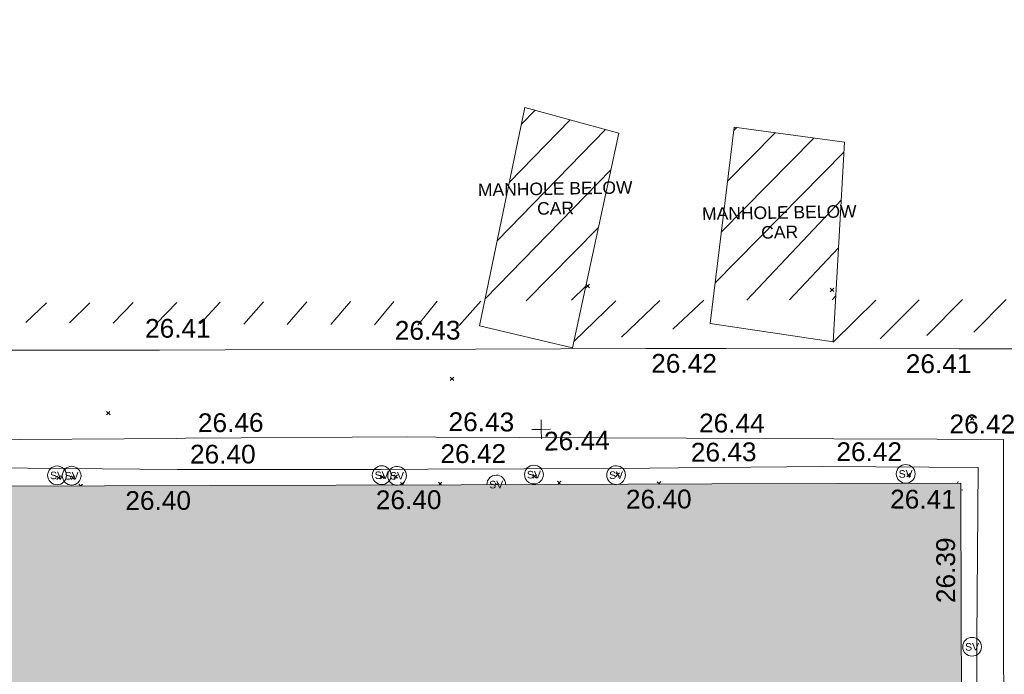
# Model space of a CAD drawing. Header units: millimetres. Extents: x -290717 to 520720, y -103372 to 287762.
# Tile 231 of 256: x 37369 to 57022, y 10522 to 23596. Entities that reach past the tile are written whole.
import ezdxf

# ---------------------------------------------------------------- set-up
doc = ezdxf.new("R2010")
doc.units = ezdxf.units.MM
doc.linetypes.add('IMPORT-UG_ELEC_STREET LIGHTING_QLB2 _2_', pattern=[2700, 1500, -300.0000000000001, 0, -250, 150, -300.0000000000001, 0, -200])
for name, color, linetype, lineweight, true_color in [('00_TOPO_EAVE', 7, 'Continuous', 9, 0x666666), ('00_TOPO_SERV_STOP_VALVE', 7, 'Continuous', 9, 0x666666), ('00_UAV_BUILDING_OUTLINE', 5, 'Continuous', 9, 0x0000ff), ('00_UAV_CONCRETE', 9, 'Continuous', 9, 0x808080), ('00_UAV_FOOTPATH', 7, 'Continuous', 9, 0xa50000), ('00_UAV_LEVEL_SPOT', 7, 'Continuous', 9, 0x666666), ('00_UAV_PARKING', 4, 'Continuous', 9, 0x00ffff), ('12333-PUM-2D-U-0001-C01 - Rev2_REVIT IMPORT_dwg', 7, 'Continuous', 9, 0x767676), ('A_RHA_Line', 7, 'Continuous', 9, 0x00a600), ('PUM-UNABLE TO SURVEY', 190, 'Continuous', 9, 0x7f00ff)]:
    doc.layers.add(name, color=color, linetype=linetype, lineweight=lineweight, true_color=true_color)
for name, color, linetype, lineweight in [('00_UAV_SURFACE', 7, 'Continuous', 9), ('A_RHA_Detail', 7, 'Continuous', 9), ('GEN-TEXT', 7, 'Continuous', 9)]:
    doc.layers.add(name, color=color, linetype=linetype, lineweight=lineweight)
doc.styles.add('Arial_1', font='arial.ttf', dxfattribs={"height": 250})
doc.styles.add('Swis721 Lt BT', font='swissl.ttf', dxfattribs={"height": 399.9999999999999})
doc.styles.add('Swis721 Lt BT_2', font='swissl.ttf', dxfattribs={"height": 375})

# ---------------------------------------------------------------- blocks, each defined once
blk = doc.blocks.new('12333-PUM-2D-U-0001-C01 - Rev2_REVIT IMPORT_dwg_MSL_Eaves_SYM_1-V96-Site Location Plan Existing')
at = {"layer": '00_TOPO_EAVE', "color": 254, "true_color": 0xcccccc}
for p, q in [((85.4809092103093, 262.56699791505), (116.0873754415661, 356.5791934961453)), ((356.5791934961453, -116.0873754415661), (256.3530243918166, -83.45789751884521))]:
    blk.add_line(p, q, dxfattribs=at)
blk = doc.blocks.new('12333-PUM-2D-U-0001-C01 - Rev2_REVIT IMPORT_dwg_MSL_Sluice_Valve_SYM-2077246-Site Location Plan Existing')
at = {"layer": '00_TOPO_SERV_STOP_VALVE', "color": 254, "true_color": 0xcccccc}
blk.add_circle((0, 0), 500.0000000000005, dxfattribs=at)
at = {"layer": '00_TOPO_SERV_STOP_VALVE', "insert": (0, 198.9876086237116), "char_height": 399.9999999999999, "width": 785.1100955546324, "attachment_point": 2, "line_spacing_factor": 1.005061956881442, "style": 'Swis721 Lt BT'}
blk.add_mtext('SV', dxfattribs=at)
blk = doc.blocks.new('12333-PUM-2D-U-0001-C01 - Rev2_REVIT IMPORT_dwg_MSL_Sluice_Valve_SYM-V116-Site Location Plan Existing')
at = {"layer": '00_TOPO_SERV_STOP_VALVE', "color": 254, "true_color": 0xcccccc}
for radius, start, end in [(500.0000000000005, 359.9999999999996, 256.14711822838), (499.9999999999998, 259.7179067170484, 359.9999999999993)]:
    blk.add_arc((0, 0), radius, start, end, dxfattribs=at)
at = {"layer": '00_TOPO_SERV_STOP_VALVE', "insert": (0, 198.9876086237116), "char_height": 399.9999999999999, "width": 785.1100955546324, "attachment_point": 2, "line_spacing_factor": 1.005061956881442, "style": 'Swis721 Lt BT'}
blk.add_mtext('SV', dxfattribs=at)
blk = doc.blocks.new('12333-PUM-2D-U-0001-C01 - Rev2_REVIT IMPORT_dwg_MSL_Sluice_Valve_SYM-V117-Site Location Plan Existing')
at = {"layer": '00_TOPO_SERV_STOP_VALVE', "color": 254, "true_color": 0xcccccc}
blk.add_arc((0, 0), 500.0000000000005, 359.9999999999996, 179.6071051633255, dxfattribs=at)
at = {"layer": '00_TOPO_SERV_STOP_VALVE', "insert": (0, 198.9876086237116), "char_height": 399.9999999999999, "width": 785.1100955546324, "attachment_point": 2, "line_spacing_factor": 1.005061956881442, "style": 'Swis721 Lt BT'}
blk.add_mtext('SV', dxfattribs=at)
blk = doc.blocks.new('12333-PUM-2D-U-0001-C01 - Rev2_REVIT IMPORT_dwg_MSL_Sluice_Valve_SYM-V118-Site Location Plan Existing')
at = {"layer": '00_TOPO_SERV_STOP_VALVE', "color": 254, "true_color": 0xcccccc}
for radius, start, end in [(500.0000000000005, 359.9999999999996, 256.4393625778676), (499.9999999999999, 258.962142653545, 359.9999999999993)]:
    blk.add_arc((0, 0), radius, start, end, dxfattribs=at)
at = {"layer": '00_TOPO_SERV_STOP_VALVE', "insert": (0, 198.9876086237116), "char_height": 399.9999999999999, "width": 785.1100955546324, "attachment_point": 2, "line_spacing_factor": 1.005061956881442, "style": 'Swis721 Lt BT'}
blk.add_mtext('SV', dxfattribs=at)
blk = doc.blocks.new('12333-PUM-2D-U-0001-C01 - Rev2_REVIT IMPORT_dwg_UAV-2077255-Site Location Plan Existing')
at = {"layer": '00_UAV_LEVEL_SPOT', "color": 254, "true_color": 0xcccccc, "flags": 128}
for points in [[(0, -500.0000000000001), (0, 0), (-500.0000000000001, 0)], [(500.0000000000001, 0), (0, 0), (0, 500.0000000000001)]]:
    blk.add_lwpolyline(points, dxfattribs=at)
blk = doc.blocks.new('12333-PUM-2D-U-0001-C01 - Rev2_REVIT IMPORT_dwg_MGS62954_T2_Galway_ITM_3d_Rev1-2077680-Site Location Plan Existing')
at = {"layer": '00_UAV_CONCRETE', "color": 254, "true_color": 0xcccccc, "flags": 128}
blk.add_lwpolyline([(533956493.1907822, 725554673.9320065), (533956520.6665001, 725553999.2555), (533959013.6665001, 725553955.2555001), (533959031.6478056, 725555775.3232448), (533959063.6665001, 725559016.2555001), (533959087.8507637, 725560774.8975872), (533959156.6026078, 725565774.4248832), (533959166.6665, 725566506.2555001)], dxfattribs=at)
at = {"layer": '00_UAV_FOOTPATH', "color": 254, "true_color": 0xcccccc, "flags": 128}
blk.add_lwpolyline([(533921365.3060001, 725579713.3955001), (533921345.2730093, 725578560.5109864), (533921294.3060002, 725575627.3955001), (533921255.2523171, 725573561.3471892), (533921222.3060001, 725571818.3955001), (533921172.3060001, 725570290.3955), (533922899.7108896, 725570250.1990128), (533924481.3060001, 725570213.3955001), (533927898.799366, 725570156.1624292), (533928004.3060001, 725570154.3955002), (533930651.3060001, 725570110.3955001), (533932898.2139967, 725570081.0854557), (533934484.3060001, 725570060.3955), (533937897.4590891, 725569999.8815818), (533938545.3060001, 725569988.3955001), (533942708.306, 725569948.3955001), (533942896.9433776, 725569946.2809256), (533947333.0375, 725569896.5535002), (533947896.4547476, 725569883.810058), (533952895.1723555, 725569770.7484359), (533953788.0375001, 725569750.5535), (533957893.9984466, 725569664.3986045), (533959221.0375001, 725569636.5535), (533959166.6665, 725566506.2555001)], dxfattribs=at)
at = {"layer": '00_UAV_PARKING', "color": 254, "true_color": 0xcccccc, "flags": 128}
blk.add_lwpolyline([(533961141.7295001, 725571415.8715), (533958715.8780045, 725571456.1563985), (533958371.7295001, 725571461.8715), (533953716.7662603, 725571548.9706043), (533952118.7295, 725571578.8715001), (533948717.3818697, 725571626.1814755), (533947120.3060002, 725571648.3955), (533943717.9069261, 725571696.0521932), (533942408.3060001, 725571714.3955001), (533938718.7368842, 725571778.9215968), (533937948.306, 725571792.3955001), (533933890.3060001, 725571848.3955001), (533933719.2990279, 725571851.381652), (533929595.3060001, 725571923.3955), (533928720.1873084, 725571937.339557), (533926206.3060002, 725571977.3955001), (533923720.8856086, 725572020.4364704), (533923030.3060001, 725572032.3955), (533923095.546692, 725576341.2133343), (533923119.3060001, 725577910.3955), (533923189.2176698, 725581340.3043863)], dxfattribs=at)
at = {"layer": '00_UAV_SURFACE', "color": 254, "true_color": 0xcccccc, "flags": 128}
for points in [[(533920770.0375001, 725579810.5535), (533920746.03842, 725577555.3458358), (533920736.0375, 725576615.5535), (533920674.0307153, 725572555.9880912), (533920670.0375, 725572294.5535), (533920608.0375, 725569679.5535), (533922730.4569498, 725569652.5163096), (533924376.0375, 725569631.5535002), (533927729.6654317, 725569579.599543), (533928249.0375, 725569571.5535), (533931357.0375, 725569487.5535), (533932728.3602239, 725569474.5051191), (533935771.0375, 725569445.5535), (533937728.081322, 725569434.5623024), (533938976.0375001, 725569427.5535002), (533942726.5601292, 725569324.6367842), (533942766.0375, 725569323.5535), (533946795.0375, 725569255.5535), (533947725.8653781, 725569243.6622958), (533951570.0375, 725569194.5535002), (533952725.4741856, 725569184.5336082), (533955606.0375001, 725569159.5535), (533957724.4249581, 725569108.4037257), (533958704.1980001, 725569084.7465)], [(533958704.1980001, 725569084.7465), (533958621.198, 725565667.7465001), (533958595.8954318, 725564086.530612), (533958556.1980001, 725561605.7465), (533958501.6303162, 725559087.6475219), (533958474.1980001, 725557821.7465001), (533958434.6065, 725554293.2255001), (533958229.8860841, 725554299.1025137), (533956506.4405773, 725554348.5783428)]]:
    blk.add_lwpolyline(points, dxfattribs=at)
at = {"xscale": 0.375, "yscale": 0.375, "zscale": 0.375}
for name, p in [('12333-PUM-2D-U-0001-C01 - Rev2_REVIT IMPORT_dwg_UAV-2077255-Site Location Plan Existing', (533950000.0000001, 725570000)), ('12333-PUM-2D-U-0001-C01 - Rev2_REVIT IMPORT_dwg_MSL_Sluice_Valve_SYM-2077246-Site Location Plan Existing', (533940321.198, 725569250.7465)), ('12333-PUM-2D-U-0001-C01 - Rev2_REVIT IMPORT_dwg_MSL_Sluice_Valve_SYM-2077246-Site Location Plan Existing', (533940613.1980001, 725569238.7465)), ('12333-PUM-2D-U-0001-C01 - Rev2_REVIT IMPORT_dwg_MSL_Sluice_Valve_SYM-2077246-Site Location Plan Existing', (533946800.1980001, 725569140.7465001)), ('12333-PUM-2D-U-0001-C01 - Rev2_REVIT IMPORT_dwg_MSL_Sluice_Valve_SYM-V116-Site Location Plan Existing', (533947107.1980001, 725569123.7465)), ('12333-PUM-2D-U-0001-C01 - Rev2_REVIT IMPORT_dwg_MSL_Sluice_Valve_SYM-2077246-Site Location Plan Existing', (533949839.198, 725569099.7465001)), ('12333-PUM-2D-U-0001-C01 - Rev2_REVIT IMPORT_dwg_MSL_Sluice_Valve_SYM-V117-Site Location Plan Existing', (533949083.1980001, 725568914.7465001)), ('12333-PUM-2D-U-0001-C01 - Rev2_REVIT IMPORT_dwg_MSL_Sluice_Valve_SYM-V118-Site Location Plan Existing', (533951478.198, 725569060.7465001)), ('12333-PUM-2D-U-0001-C01 - Rev2_REVIT IMPORT_dwg_MSL_Sluice_Valve_SYM-2077246-Site Location Plan Existing', (533957258.1980001, 725568984.7465001)), ('12333-PUM-2D-U-0001-C01 - Rev2_REVIT IMPORT_dwg_MSL_Eaves_SYM_1-V96-Site Location Plan Existing', (533958259.1152684, 725568681.1617835)), ('12333-PUM-2D-U-0001-C01 - Rev2_REVIT IMPORT_dwg_MSL_Sluice_Valve_SYM-2077246-Site Location Plan Existing', (533958523.1980001, 725565508.7465))]:
    blk.add_blockref(name, p, dxfattribs=at)
at = {"layer": '00_UAV_BUILDING_OUTLINE', "color": 251, "true_color": 0x666666, "char_height": 375, "width": 1495.902363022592, "attachment_point": 1, "line_spacing_factor": 1.005061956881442, "style": 'Swis721 Lt BT_2'}
for s, insert, rotation in [('26.40', (533941678.0834648, 725568910.9926816), 359.1668258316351), ('26.40', (533946677.5546013, 725568838.2870848), 359.16682582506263), ('26.40', (533951668.9823644, 725568764.2773807), 359.16682583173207), ('26.41', (533956943.2658185, 725568673.7869657), 358.8086429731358), ('26.39', (533957825.7601645, 725566392.5965006), 89.1319485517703)]:
    blk.add_mtext(s, dxfattribs=dict(at, insert=insert, rotation=rotation))
at = {"layer": '00_UAV_FOOTPATH', "color": 251, "true_color": 0x666666, "char_height": 375, "width": 1495.902363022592, "attachment_point": 1, "line_spacing_factor": 1.005061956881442, "style": 'Swis721 Lt BT_2'}
for s, insert, rotation in [('26.46', (533943152.4787143, 725570438.6771652), 359.3577565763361), ('26.43', (533948157.5891259, 725570373.2599545), 358.7042977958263), ('26.44', (533953156.2212072, 725570260.2439535), 358.71430922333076), ('26.42', (533958154.3324873, 725570154.2746619), 358.7979457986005)]:
    blk.add_mtext(s, dxfattribs=dict(at, insert=insert, rotation=rotation))
at = {"layer": '00_UAV_LEVEL_SPOT', "insert": (533950051.8765643, 725569949.1441548), "char_height": 375, "width": 1495.902363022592, "attachment_point": 1, "line_spacing_factor": 1.005061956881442, "style": 'Swis721 Lt BT_2'}
blk.add_mtext('26.44', dxfattribs=at)
at = {"layer": '00_UAV_PARKING', "color": 251, "true_color": 0x666666, "char_height": 375, "width": 1495.902363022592, "attachment_point": 1, "line_spacing_factor": 1.005061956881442, "style": 'Swis721 Lt BT_2'}
for s, insert, rotation in [('26.41', (533942131.6485863, 725572342.0625442), 359.1975224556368), ('26.43', (533947115.2144828, 725572214.7463535), 359.20311375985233), ('26.42', (533952221.6000556, 725571467.5237443), 358.92806267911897), ('26.41', (533957302.4789338, 725571372.1571904), 358.96955332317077)]:
    blk.add_mtext(s, dxfattribs=dict(at, insert=insert, rotation=rotation))
at = {"layer": '00_UAV_SURFACE', "color": 251, "true_color": 0x666666, "char_height": 375, "width": 1495.902363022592, "attachment_point": 1, "line_spacing_factor": 1.005061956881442, "style": 'Swis721 Lt BT_2'}
for s, insert, rotation in [('26.40', (533942985.0863176, 725569815.4693162), 359.00918529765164), ('26.42', (533947982.1709583, 725569735.658042), 359.26809372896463), ('26.43', (533952979.7592319, 725569677.5766892), 359.50314617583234), ('26.42', (533955885.8376176, 725569638.6135099), 359.03358234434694)]:
    blk.add_mtext(s, dxfattribs=dict(at, insert=insert, rotation=rotation))
blk = doc.blocks.new('12333-PUM-2D-U-0001-C01 - Rev2_REVIT IMPORT_dwg-1620468-Site Location Plan Existing')
at = {"layer": 'PUM-UNABLE TO SURVEY', "true_color": 0xffffd4}
h = blk.add_hatch(dxfattribs=at)
h.set_pattern_fill('FP_12', style=0, pattern_type=2)
h.set_pattern_definition([(45, (-533641079.65, -725615854.3560001), (-441.9417382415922, 441.9417382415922), [])])
h.paths.add_polyline_path([(326478.3501528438, -47344.35617865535), (328206.3501528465, -47326.35617861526), (328142.3501528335, -43547.35617863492), (328091.7662228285, -43549.07168536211), (326658.1005207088, -46921.52427775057)])
h.paths.add_polyline_path([(309585.35015292, -44172.35617863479), (312328.3501529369, -43797.35617863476), (312393.1752969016, -43334.82625065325), (309787.8046947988, -43307.39784615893)])
h.paths.add_polyline_path([(314779.3501529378, -44213.35617871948), (326462.0334655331, -43589.39657766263), (326383.6476485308, -43523.62306753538), (314841.3851631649, -43377.55991282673)])
h.paths.add_polyline_path([(307725.350152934, -43762.35617871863), (307835.9248455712, -43273.32765665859), (295233.1174567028, -43103.25692144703), (295185.5180985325, -43284.19489728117), (295072.2903490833, -43453.65219968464), (306554.5280522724, -43733.79095838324)])
h.paths.add_polyline_path([(294119.6921323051, -43430.41111298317), (294001.2953490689, -43238.49801812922), (293971.0063920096, -43086.22514828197), (287813.7425422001, -43010.99387663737), (287764.3501529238, -43275.35617863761), (294002.5302771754, -43427.55264780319)])
h.paths.add_polyline_path([(285829.3501528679, -42976.35617863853), (287815.2071889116, -43003.15466533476), (288485.3501528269, -39416.35617869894), (286593.3501528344, -39066.35617872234), (285891.298634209, -42659.31617595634)])
h.paths.add_polyline_path([(307835.9248455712, -43273.32765665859), (309792.0119898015, -43289.42277623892), (310569.3501528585, -39968.35617860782), (308707.3501528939, -39419.35617860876), (307846.7125196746, -43225.61801595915)])
h.paths.add_polyline_path([(312393.1752969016, -43334.82625065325), (314842.1040966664, -43367.87373829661), (315075.3501529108, -40225.35617870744), (312876.3501528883, -39887.35617871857), (312397.3485885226, -43305.04966400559)])
h.paths.add_polyline_path([(327259.4069556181, -43550.54917098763), (327362.8666276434, -43536.83730517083), (327277.1270130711, -43535.68027730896)])
h.paths.add_polyline_path([(327486.2405992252, -43538.50219628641), (328092.8627164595, -43546.49237221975), (328110.350152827, -43505.35617861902), (327489.913348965, -43538.30713914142)])
h.paths.add_polyline_path([(284750.598907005, -42477.65479609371), (285640.3501528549, -38415.35617865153), (283840.3501529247, -38054.35617861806), (283045.3501528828, -42103.35617861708), (283976.1148794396, -42307.65713441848)])
at = {"layer": 'GEN-TEXT', "color": 253, "true_color": 0xaaaaaa}
for p, q in [((309862.994813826, -43043.71151770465), (309933.7054919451, -42973.00083958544)), ((309933.7054919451, -43043.71151770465), (309862.994813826, -42973.00083958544)), ((314735.9948138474, -43205.71151771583), (314806.7054919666, -43135.00083959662)), ((314806.7054919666, -43205.71151771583), (314735.9948138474, -43135.00083959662)), ((307120.9948138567, -44848.71151775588), (307191.7054919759, -44778.00083963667)), ((307191.7054919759, -44848.71151775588), (307120.9948138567, -44778.00083963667)), ((300249.9948138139, -45415.71151767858), (300320.705491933, -45345.00083955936)), ((300320.705491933, -45415.71151767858), (300249.9948138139, -45345.00083955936)), ((317487.994813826, -45821.71151775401), (317558.7054919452, -45751.0008396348)), ((317558.7054919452, -45821.71151775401), (317487.994813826, -45751.0008396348)), ((299237.9948138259, -46687.71151767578), (299308.7054919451, -46617.00083955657)), ((299308.7054919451, -46687.71151767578), (299237.9948138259, -46617.00083955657)), ((299519.9948138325, -46691.71151774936), (299590.7054919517, -46621.00083963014)), ((299590.7054919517, -46691.71151774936), (299519.9948138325, -46621.00083963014)), ((305697.9948137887, -46782.71151776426), (305768.7054919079, -46712.00083964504)), ((305768.7054919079, -46782.71151776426), (305697.9948137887, -46712.00083964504)), ((305963.9948138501, -46780.71151766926), (306034.7054919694, -46710.00083955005)), ((306034.7054919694, -46780.71151766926), (305963.9948138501, -46710.00083955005)), ((308738.9948138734, -46824.7115177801), (308809.7054919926, -46754.00083966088)), ((308809.7054919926, -46824.7115177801), (308738.9948138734, -46754.00083966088)), ((310395.99481388, -46819.71151777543), (310466.7054919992, -46749.00083965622)), ((310466.7054919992, -46819.71151777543), (310395.99481388, -46749.00083965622)), ((299707.1659068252, -46820.17193261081), (299675.9948137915, -46789.00083957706)), ((299715.4144432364, -46820.29188825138), (299746.7054919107, -46789.00083957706)), ((306142.7564969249, -46913.7625226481), (306095.9948138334, -46867.00083955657)), ((306120.2708104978, -46913.43552101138), (306166.7054919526, -46867.00083955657)), ((306903.824447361, -46924.83047320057), (306849.9948137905, -46871.00083963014)), ((306867.4054868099, -46924.30084473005), (306920.7054919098, -46871.00083963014)), ((308009.9098689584, -46940.91589471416), (307979.9948137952, -46911.00083955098)), ((308020.634472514, -46941.07185895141), (308050.7054919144, -46911.00083955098)), ((309286.4745114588, -46959.48053718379), (309223.9948138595, -46897.00083958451)), ((309233.0034063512, -46958.702925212), (309294.7054919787, -46897.00083958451)), ((311266.2659402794, -46988.27196600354), (311216.9948138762, -46939.00083960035)), ((311238.8333089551, -46987.87302264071), (311287.7054919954, -46939.00083960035)), ((316200.9948138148, -46930.71151769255), (316271.705491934, -46860.00083957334)), ((316271.705491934, -46930.71151769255), (316200.9948138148, -46860.00083957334))]:
    blk.add_line(p, q, dxfattribs=at)
at = {"layer": 'PUM-UNABLE TO SURVEY', "color": 7, "true_color": 0xffffd4, "flags": 128}
blk.add_lwpolyline([(309570.8905368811, -44234.13283086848), (310569.3501528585, -39968.35617860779), (308707.3501528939, -39419.35617860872), (307725.350152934, -43762.35617871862)], close=True, dxfattribs=at)
blk.add_lwpolyline([(314779.3501529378, -44213.35617871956), (315075.3501529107, -40225.35617870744), (312876.3501528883, -39887.35617871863), (312328.3501529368, -43797.35617863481), (314775.3501528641, -44207.3561786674)], dxfattribs=at)
blk.add_blockref('12333-PUM-2D-U-0001-C01 - Rev2_REVIT IMPORT_dwg_MGS62954_T2_Galway_ITM_3d_Rev1-2077680-Site Location Plan Existing', (-533641079.6498471, -725615854.3561786))
at = {"layer": 'PUM-UNABLE TO SURVEY', "color": 51, "true_color": 0xffff7f, "char_height": 250, "width": 3682.086025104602, "attachment_point": 2, "line_spacing_factor": 0.9417779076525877, "style": 'Arial_1'}
for insert in [(309283.3270211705, -40925.14554568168), (313747.5451298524, -41480.24779761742)]:
    blk.add_mtext('MANHOLE BELOW\\PCAR', dxfattribs=dict(at, insert=insert))

msp = doc.modelspace()

# ---------------------------------------------------------------- hatches: boundary and pattern name
at = {"layer": 'A_RHA_Detail', "true_color": 0xc0c0c0}
h = msp.add_hatch(color=9, dxfattribs=at)
h.paths.add_polyline_path([(-80880.60083898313, -68502.79057078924), (-80400.86592458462, -68483.4150911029), (-80400.86592458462, -62984.64684182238), (-24474.85765180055, -63009.32043784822), (-24456.14471274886, -50840.30023854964), (-36622.55041054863, -50831.65104346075), (-36622.5504104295, -44228.57792609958), (-50959.05265825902, -44213.68205212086), (-50959.05265825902, -42573.78171509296), (-54563.93258049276, -42571.21897729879), (-54565.69773355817, -45054.17447471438), (-92408.82109324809, -45027.27149617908), (-92411.78875845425, -49201.74309219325), (-100061.9988811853, -49201.74309219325), (-100052.221444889, -64852.82557835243), (-86120.90825231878, -64852.82557835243), (-86092.16626519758, -62957.90041523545), (-84861.10047611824, -62957.90041520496), (-84854.79054275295, -68240.10973718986), (-80870.60226895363, -68240.10973718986)])
h.paths.add_polyline_path([(-137238.9269955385, -68461.93840922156), (-132719.7426408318, -68433.06336920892), (-132847.0731201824, -62850.0428228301), (-130454.6837966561, -62916.63108081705), (-130498.2830220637, -61355.8539363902), (-117581.136331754, -61423.42893434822), (-117492.3908565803, -49183.91309186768), (-125136.5200282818, -49178.47881939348), (-125133.5727033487, -45032.61887132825), (-163007.1824077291, -45005.69421944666), (-163007.1824077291, -44090.29634113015), (-163123.8521375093, -44090.21339942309), (-163122.6389897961, -42383.751842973), (-166563.8543420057, -42383.75184295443), (-166565.0349082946, -44044.3982420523), (-193158.4656786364, -44025.49275802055), (-193195.152889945, -62863.6565097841), (-137269.7106414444, -62916.63108078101), (-137254.3708868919, -65679.90523788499)])
h.paths.add_polyline_path([(120310.9497607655, -32334.2823016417), (120312.4652266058, -31610.73011961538), (133451.2244789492, -31638.24899384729), (133469.2230092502, -19717.98315777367), (121295.7536929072, -19692.48606427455), (121319.8434528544, -8190.941560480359), (112277.0825929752, -8172.001674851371), (112263.1769726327, -14811.12345451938), (78285.85310969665, -14739.95861435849), (78292.82277619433, -8167.077575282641), (76545.55099677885, -8163.40371230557), (69355.76844230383, -8152.931592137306), (69353.66597202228, -9156.746357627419), (68372.60878942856, -9154.691552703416), (68372.60878942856, -13705.52853212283), (69333.72334743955, -13707.54156767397), (69325.07112544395, -16249.53369225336), (66623.4489111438, -16249.53369225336), (66619.79243932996, -17995.29925522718), (65989.07757491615, -17995.29925522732), (65985.44262769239, -19730.78799479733), (57152.23993372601, -19712.28702423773), (57127.42535098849, -31559.89461998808), (70277.87165423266, -31587.43801817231), (70277.87165428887, -32271.74147154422), (78263.96947906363, -32285.12944888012), (78266.62669288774, -31019.79372153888), (112335.8856506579, -31091.15111856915), (112335.8856506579, -32317.57330550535), (119781.4233959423, -32333.17321910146)])
h.paths.add_polyline_path([(7503.71740934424, -1791.43926322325), (15482.43097389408, -674.0213230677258), (15484.0826184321, 148.1327206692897), (56188.28042539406, 205.5276654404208), (56155.8432600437, 14338.31663138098), (18016.62665932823, 14236.4814953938), (17967.9025208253, 34313.18372075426), (21727.10644861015, 34324.06926249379), (21708.9097307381, 40608.10218319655), (18009.66447156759, 40608.10218325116), (17995.54603703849, 45483.75063445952), (9770.084212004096, 45420.63294734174), (3966.216019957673, 45443.14492469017), (3984.771235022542, 14176.56786831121), (1023.062455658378, 14176.56786840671), (-276.5134647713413, 14190.52623465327), (-231.6790044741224, 5976.811441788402), (-226.4491536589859, 193.7444677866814), (1220.250839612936, 179.5999159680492), (7477.609307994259, 143.2867556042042), (7488.638446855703, -674.0213230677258)])
h.paths.add_polyline_path([(77755.59663317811, 53.47451145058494), (77729.51881611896, 1699.844979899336), (94464.47132486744, 1659.976083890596), (94606.37913471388, 17991.39023626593), (88810.41901146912, 18015.03260816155), (88799.89418497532, 14436.74271609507), (69413.88950349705, 14457.87738898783), (69377.35724448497, 99.62816357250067), (70760.85642036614, 92.0068082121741)])
h.paths.add_polyline_path([(61252.12079698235, 46453.95617369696), (105774.7348988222, 46472.68783510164), (105768.2642197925, 61852.61234310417), (92285.13876306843, 61852.61234310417), (92308.59670397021, 65784.30757142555), (96107.46680002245, 65767.6044524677), (96059.6808111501, 75209.20847378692), (101084.8427276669, 75071.88872768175), (104988.0046543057, 74765.36560410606), (108403.6894220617, 74363.84089439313), (112009.2703903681, 73787.25420864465), (115645.3524814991, 73049.69667210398), (116890.8108050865, 72761.69136255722), (120208.9929832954, 71893.18353872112), (120865.241739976, 71703.68487155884), (124135.6329505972, 70669.67317909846), (127435.6253142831, 69480.50055823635), (127820.4368655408, 69394.93141813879), (128274.3081769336, 69331.69585757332), (128731.879114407, 69306.66104520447), (129189.9401456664, 69320.00258265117), (129645.2782985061, 69371.62688830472), (130094.6997111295, 69461.17185607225), (130535.0520071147, 69588.00939078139), (130963.2464342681, 69751.2498188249), (131376.279516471, 69949.74812593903), (131771.254123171, 70182.11198906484), (132162.5575600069, 70460.54046602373), (132496.0921582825, 70741.69081117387), (132820.8713676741, 71064.98072578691), (133117.4593294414, 71414.31364276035), (133383.77568926, 71787.23923958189), (133616.5473239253, 72178.53728446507), (133817.1647262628, 72590.54524901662), (133982.6025969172, 73017.89547517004), (134111.7005086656, 73457.59040804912), (134203.5529320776, 73906.545904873), (134257.5155882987, 74361.61286220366), (134272.5462649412, 74819.59931534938), (134250.5259874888, 75277.29281749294), (134189.6227572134, 75731.48297750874), (134090.9274700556, 76178.98397761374), (133955.1324028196, 76616.65691996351), (133783.1900598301, 77041.4318434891), (133576.3064937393, 77450.3292564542), (133335.9328436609, 77840.48103831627), (133063.7551572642, 78209.15055536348), (132761.6825665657, 78553.75185442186), (132431.8338935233, 78871.86780505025), (132076.5227904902, 79161.26705200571), (131698.2415079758, 79419.91966864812), (131299.6434187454, 79646.01139199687), (131093.5942456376, 79746.34209763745), (132146.0467355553, 83110.22226149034), (122787.763295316, 86282.54285521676), (121604.3555410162, 82800.35918872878), (117095.9864226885, 83870.84033788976), (116841.9598400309, 83526.35449576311), (116120.5435466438, 91221.9361197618), (110237.7341284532, 91274.27491024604), (110194.3680786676, 90435.39030217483), (104988.0046543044, 90486.49901569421), (104973.2761846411, 94309.82427956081), (103746.1314668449, 94309.82427962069), (103839.9937121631, 122852.1474272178), (96365.09202303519, 122931.9599471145), (96350.3400238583, 123952.416858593), (104555.5505249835, 123902.1925258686), (104607.3234457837, 120248.5396157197), (125502.5015002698, 120134.193340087), (125662.0200253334, 137657.3796883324), (114479.5865733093, 137699.2256881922), (114382.3062641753, 129149.9458158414), (104644.1590035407, 129187.997507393), (104577.9931702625, 126217.3903165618), (101184.4926405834, 126159.1566967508), (101264.6166812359, 135959.2655565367), (89967.23177303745, 135988.8856164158), (89927.63362986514, 125823.6463181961), (93630.53562299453, 125840.7948842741), (93580.6568888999, 122931.9599471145), (88697.38835373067, 122904.7310127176), (88679.38989541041, 95739.0914377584), (86378.25848993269, 95739.0914377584), (86378.18187189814, 96178.10083375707), (83279.5074328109, 96200.92083330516), (83273.62493422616, 95735.74732136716), (70169.67509616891, 95733.22421950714), (70166.2684274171, 96272.07409350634), (66674.99731291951, 96257.14073659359), (66654.74538556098, 95755.71092140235), (65784.77231076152, 95755.71092140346), (65887.65094981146, 117470.6305650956), (53473.34271625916, 117487.9046429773), (53434.44066306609, 98570.4634906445), (40649.41626913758, 98570.46349066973), (40610.16711556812, 94406.01479082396), (38853.82372865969, 94410.36303444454), (38848.65589191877, 89463.65332732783), (40612.46601909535, 89518.45976927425), (40665.38257359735, 86257.73741131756), (38372.19584673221, 86305.7230928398), (38369.79373532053, 76901.0507917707), (50937.95125076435, 76944.40198877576), (50922.88567283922, 74598.78180893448), (56484.90611318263, 74588.85093774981), (56484.9061131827, 75194.85181998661), (92465.40372273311, 75233.02581663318), (92645.92783659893, 71766.64845097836), (89810.5550181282, 69362.83965827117), (85313.16173971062, 69360.94750424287), (85313.16173971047, 66907.40508090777), (75210.14498260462, 66903.15451592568), (75210.14498260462, 63815.70944554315), (70819.40014306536, 63815.70999204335), (70819.21601502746, 64253.35708063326), (69456.8341568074, 64253.35708063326), (69455.71957374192, 66901.99623168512), (61303.3285675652, 66898.56680686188), (61304.56054652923, 63970.32021231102), (70500.41048205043, 63970.32021223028), (70500.40885431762, 61852.59006210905), (61245.64388480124, 61848.69637492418), (61252.12079698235, 46455.07044720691)])
h.paths.add_polyline_path([(-17153.16561239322, 48569.32684293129), (-17153.16561227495, 60770.38083690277), (-29362.88357762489, 60774.7042869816), (-29362.88357762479, 67399.20394583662), (-43507.25361058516, 67405.01911302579), (-43488.53133082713, 69093.07334179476), (-45766.41866234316, 69109.32868391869), (-45794.34620035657, 67405.01911302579), (-47272.11273197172, 67404.21245453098), (-47272.44887636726, 66454.91798912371), (-86004.56386335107, 66468.6329952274), (-86006.66970790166, 60521.58362724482), (-92662.8772251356, 60521.58362724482), (-92666.53762789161, 50184.35611936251), (-79752.016597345, 50179.78302554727), (-79752.016597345, 48591.49323813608), (-17157.71631240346, 48569.32845421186)])
h.paths.add_polyline_path([(-201056.4185879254, 48628.75479108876), (-138377.9751621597, 48634.64535782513), (-138377.9751621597, 50133.28202330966), (-125467.710581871, 50134.49533928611), (-125468.6909603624, 60566.19036866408), (-132186.8595615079, 60565.86652591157), (-132187.4203588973, 66533.01978768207), (-170643.3098734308, 66805.61809689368), (-170643.3098732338, 67738.78475851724), (-200340.0100486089, 67488.93693767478), (-200348.7175167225, 60827.7802510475), (-201057.5650552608, 60827.71357562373), (-201056.6510294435, 51102.0431337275)])
h.paths.add_polyline_path([(-240051.5126725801, 54769.1949116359), (-239444.4902595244, 54811.10754483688), (-239186.5396225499, 54841.92927608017), (-238764.8191578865, 54940.98166103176), (-238382.4735933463, 55122.46891391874), (-237990.3402229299, 55354.87497237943), (-237269.2031026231, 55936.21514997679), (-237030.2712443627, 56228.66101920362), (-236793.0039600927, 56569.31473977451), (-236554.5880579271, 57004.26389721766), (-236432.7219585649, 57267.46508911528), (-236300.0815274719, 57753.26239002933), (-236250.7285154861, 58017.17885687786), (-236235.6490610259, 58516.21786795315), (-236233.2538430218, 58987.85640057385), (-236213.702979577, 59823.48083772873), (-236363.8287856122, 59820.8603820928), (-236634.0279869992, 60698.06075831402), (-236391.9547756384, 61432.1972634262), (-236225.4740089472, 61435.10319604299), (-236201.6036570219, 62637.68779599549), (-232563.5271750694, 62639.28734435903), (-232563.5271750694, 63049.03842407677), (-232732.1945866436, 63049.15302221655), (-232860.1521278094, 63457.9589027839), (-232731.6068089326, 63914.24862701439), (-232560.8209657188, 63914.24862701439), (-232521.9864006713, 70597.99604498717), (-240628.6947850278, 70598.85496274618), (-240629.7923196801, 72350.98321581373), (-246412.6011213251, 72347.36085937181), (-246412.6011213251, 70616.45923939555), (-254449.5805725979, 70618.60952619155), (-254454.637144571, 70754.06491724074), (-254469.7140363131, 73191.6627625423), (-263883.2532625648, 73267.83063692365), (-263902.4181505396, 68260.74348557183), (-263714.8217520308, 68259.82096576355), (-263552.9672900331, 67819.6543439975), (-263719.0883117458, 67392.20684197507), (-263913.629869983, 67392.20684288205), (-263956.7001914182, 58633.76423459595), (-260181.1963171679, 58611.22607638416), (-260192.3146984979, 56354.25111578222), (-257184.684388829, 56339.46086010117), (-257213.4419958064, 57092.93866025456), (-257338.5163846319, 57093.27331227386), (-257471.0109295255, 57531.7457231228), (-257338.5163845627, 58062.22513700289), (-257203.4956297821, 58064.06881293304), (-257173.5751889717, 58598.54056827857), (-256478.2273617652, 58575.27357918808), (-256478.2273617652, 58788.51859477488), (-256013.0091299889, 58911.92701537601), (-255397.0786589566, 58780.99767608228), (-255397.0786664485, 58595.98242230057), (-243809.8853614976, 58585.92793205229), (-243805.3570672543, 58352.04527760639), (-243740.9394682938, 57884.52572396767), (-243619.083060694, 57421.84877501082), (-243424.3877541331, 56943.65915328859), (-243247.1437899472, 56608.24157716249), (-243003.0710577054, 56249.99021479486), (-242732.2093200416, 55932.75703086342), (-242371.7230179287, 55603.12658814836), (-242141.2551255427, 55424.88676771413), (-241804.9643038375, 55216.88439829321), (-241529.464082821, 55077.02869058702), (-241100.6275144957, 54917.18295005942), (-240836.2134980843, 54840.82833179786), (-240453.4486196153, 54788.6078413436), (-240203.3756532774, 54776.52967577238)])
h.paths.add_polyline_path([(40276.69022620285, 59895.3641775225), (40328.62676026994, 69196.9439153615), (36588.99968782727, 69217.82459101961), (36619.46637569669, 74674.25962431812), (32264.36460075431, 74687.02318924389), (32233.48293864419, 69156.26826309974), (11916.69390488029, 69269.70959690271), (11966.66200108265, 78218.75165977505), (29087.50901742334, 78123.15526811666), (29143.44567202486, 88141.13700481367), (15719.34879623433, 88216.09212957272), (15732.60379610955, 90589.99788900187), (4594.294101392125, 90652.19003492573), (4525.129359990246, 78265.12250452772), (10096.76365550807, 78234.01258734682), (10077.43887221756, 74773.03821913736), (4547.641142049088, 74803.91453678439), (4465.579974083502, 60107.16002351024), (19125.89094757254, 60025.30234268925), (19139.86249371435, 62527.53804648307), (31738.59196305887, 62457.19146407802), (31724.55430855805, 59943.11609818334), (38369.79364222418, 59906.01157297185)])
h.paths.add_polyline_path([(-246083.0241259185, 72334.29150213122), (-246083.0594797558, 72334.30275087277), (-246208.2905500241, 72334.29150213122)])
h.paths.add_polyline_path([(-114575.3004830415, 112178.0758696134), (-114575.3246436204, 112178.0758696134), (-114707.2752166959, 115801.5811617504)])
h.paths.add_polyline_path([(-154699.9178766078, 101760.4080976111), (-114382.0503338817, 101776.0542915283), (-114382.0503338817, 106926.936016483), (-113755.641395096, 106927.1791078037), (-113757.5507412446, 111847.2721532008), (-114431.6837526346, 111847.2721532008), (-114431.8098651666, 112178.075869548), (-114575.3004830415, 112178.0758696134), (-114578.9984943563, 121707.2390834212), (-123056.9849702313, 121707.2390834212), (-123068.8201032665, 156452.7036899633), (-119381.2340625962, 156454.1347343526), (-119381.2340625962, 160165.8603541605), (-115501.031452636, 160167.3661472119), (-115503.3750945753, 166206.5793118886), (-132411.7987151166, 166599.6604729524), (-132411.8243306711, 166665.6603411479), (-135275.0124468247, 166664.5489553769), (-135275.0124468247, 166628.1883102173), (-135911.3205077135, 166628.1944503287), (-135911.3479256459, 166352.1604668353), (-152521.1633846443, 166345.7145607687), (-152518.3680955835, 159142.6836790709), (-150699.3133726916, 159117.9265656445), (-150755.6690356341, 122560.6912032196), (-151059.2005266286, 122560.6912032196), (-151061.0981347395, 121302.4374931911), (-154138.3148337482, 121372.6012653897), (-154138.3148337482, 121865.183451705), (-154704.3888425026, 121867.2611370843), (-154688.5451973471, 119352.3937021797), (-154745.5933227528, 119352.3715636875), (-154745.5763474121, 118722.1532660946), (-160794.1544526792, 118748.744283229), (-160794.1544527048, 119410.5425977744), (-163852.1622693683, 119422.408321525), (-163855.0715294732, 118762.2003111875), (-167568.6765459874, 118778.5256058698), (-166634.6619849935, 124395.1277019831), (-166843.6206842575, 124471.2090400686), (-167568.6765459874, 124707.6250904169), (-168028.2173235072, 124841.3808643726), (-168630.5006276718, 124991.3056740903), (-169238.2056070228, 125117.4693074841), (-169850.3952285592, 125219.6772877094), (-170466.1255403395, 125297.7720169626), (-171089.1102599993, 125351.8553033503), (-171704.4065937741, 125381.1774254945), (-172325.0479971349, 125386.3595015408), (-172782.2248668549, 125374.5832363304), (-173401.7764236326, 125337.4554476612), (-174019.3926983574, 125276.0328036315), (-174634.1213722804, 125190.4100127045), (-175245.0145766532, 125080.7190996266), (-176047.1958093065, 124895.7675261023), (-176665.4852587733, 124724.7228134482), (-177045.3001228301, 124609.1129151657), (-177631.5127793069, 124405.2077276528), (-176665.4852586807, 118818.5158793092), (-177558.9402083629, 118822.4435769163), (-177662.2853368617, 125263.4341236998), (-176365.3912352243, 126542.9270807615), (-159462.2970490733, 126319.9103917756), (-157057.7396790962, 128609.0850976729), (-157060.6673204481, 136153.1661957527), (-158638.8016610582, 137740.2441626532), (-159352.3735831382, 137740.2441626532), (-161634.4140635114, 140201.1078539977), (-168727.9404946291, 140256.8191147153), (-171035.0401162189, 137942.884730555), (-174184.1459014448, 137942.884730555), (-176460.1168228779, 140292.2858551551), (-177341.68569345, 140292.285855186), (-177341.7114445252, 140358.4281613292), (-183428.5803825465, 140356.0660244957), (-185921.6385984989, 137917.4639097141), (-185921.6385985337, 131757.309115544), (-186906.8767412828, 131756.9267734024), (-187725.3914540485, 130809.9989183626), (-187724.0588902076, 127376.1828149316), (-186481.0281350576, 126304.557648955), (-186479.4846755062, 122327.2959175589), (-185176.2828158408, 121059.4673825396), (-180304.1129154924, 121059.4673825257), (-180304.1136492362, 118802.0484409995), (-193555.3706955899, 118802.0484409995), (-193555.3686998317, 133117.8341649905), (-192593.6442938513, 133118.2073819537), (-192593.6442938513, 134200.8158367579), (-192224.6284783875, 134200.9592041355), (-192225.5653014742, 136615.0101267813), (-192595.0012461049, 136615.0101267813), (-192595.4357332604, 137734.4745166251), (-193589.2709668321, 137734.4746851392), (-193589.2685988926, 147474.5705834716), (-193163.2062206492, 147492.8644728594), (-192606.8095195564, 147551.4951472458), (-192359.9383250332, 147589.5931622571), (-192199.8207947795, 147616.5827293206), (-191882.7548926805, 147682.9245600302), (-191568.5380071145, 147761.6632019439), (-191020.2573150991, 147932.4221712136), (-190950.5841382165, 147955.8263236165), (-190647.7999969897, 148070.951423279), (-190349.769078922, 148197.8750093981), (-190056.9509284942, 148336.4013817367), (-189769.7970512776, 148486.316942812), (-189375.4954991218, 148717.2624196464), (-189132.9060261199, 148873.2749095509), (-188867.5421091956, 149059.0543930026), (-188609.6764469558, 149255.1087866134), (-188354.9814056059, 149465.3525772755), (-188079.6339208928, 149713.8792482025), (-187884.9836199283, 149901.8220103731), (-187538.2510284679, 150274.4802367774), (-187446.2998447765, 150378.396083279), (-187241.3270201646, 150629.2310214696), (-187046.3599558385, 150887.9197697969), (-186861.699277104, 151154.0634500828), (-186546.1373636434, 151669.8298752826), (-186524.4196769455, 151707.063245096), (-163675.289831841, 151669.8298752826), (-163687.5843044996, 148134.0767945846), (-157303.6541541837, 148136.4921063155), (-157303.6541541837, 155759.9150161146), (-157557.4317586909, 155765.0384228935), (-157555.9168973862, 166678.0466575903), (-187009.2021991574, 166699.7464767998), (-187013.0952111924, 162054.4009359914), (-188707.1775469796, 162044.5925187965), (-188705.9961893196, 155021.5333641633), (-188737.9999316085, 154650.5326603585), (-188799.0133970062, 154283.1866125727), (-188857.2045401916, 154035.4341107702), (-188966.1106131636, 153679.3368924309), (-189102.6200311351, 153332.8820747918), (-189265.8911677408, 152998.2056672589), (-189454.9174010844, 152677.3710606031), (-189645.2484685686, 152421.322012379), (-189916.9563410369, 152104.2450531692), (-190212.7041973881, 151809.4634871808), (-190530.6686598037, 151538.7947475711), (-190868.889367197, 151293.9075915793), (-191225.2810786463, 151076.3118324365), (-191597.6465194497, 150887.3490190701), (-192092.8415776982, 150682.5621956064), (-192485.2937347, 150569.6612301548), (-192903.8930807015, 150482.2408890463), (-193187.215491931, 150440.8868273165), (-193594.1866364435, 150407.1257787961), (-193594.5953882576, 151459.989522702), (-205369.2399268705, 151455.4201248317), (-205354.452352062, 113350.0822379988), (-207187.1580384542, 113349.3709450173), (-207184.3024929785, 105991.0636522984), (-205312.8709512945, 105991.0636522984), (-205311.2365670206, 101769.6553082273), (-175488.645120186, 101781.2285901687), (-175488.645120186, 110889.6985621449), (-154703.462766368, 110897.5679794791), (-154700.5193329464, 103310.2697088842)])
h.paths.add_polyline_path([(193735.9435692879, 113047.8274775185), (208865.0938716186, 114991.026643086), (208976.1154122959, 114126.6471161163), (216447.8967330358, 115086.3281915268), (216038.7305308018, 118271.970241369), (232648.5073383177, 120405.3421627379), (233425.9936153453, 114352.0734369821), (240632.2017567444, 115277.6440986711), (239854.8412683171, 121329.9334728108), (256406.8682407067, 123455.8879629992), (257091.7572256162, 118089.1198988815), (264572.287122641, 119040.8180953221), (261877.8350554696, 138524.7609215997), (259178.7147038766, 138221.6086023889), (259197.3483654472, 137439.0084132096), (254686.1480587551, 136897.0007613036), (255412.6810205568, 131314.8303174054), (240852.7447965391, 129522.4514055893), (239771.0426540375, 137918.8519126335), (240649.582243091, 138010.1984551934), (240062.3063116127, 142776.6750342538), (239165.7694641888, 142685.0143484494), (237630.9646614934, 151018.3171733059), (266172.8791088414, 154560.7889781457), (271297.187694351, 142612.4006970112), (276531.7397502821, 144861.0987145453), (274941.5029779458, 148527.903728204), (302074.530765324, 160134.9084326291), (300215.9323773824, 164320.1841173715), (301528.161327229, 164907.0997990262), (300405.1237791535, 167477.8916353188), (299016.6944531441, 166945.7181825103), (295626.7488506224, 174518.7544287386), (294333.0289184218, 177537.1551681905), (287288.847594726, 174518.7544287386), (289427.6893504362, 169661.0163464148), (272956.7816584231, 162557.1203578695), (271943.2187786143, 164897.4305293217), (267016.3118217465, 162764.0369715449), (268502.3094164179, 159357.043014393), (265200.4029571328, 157946.4096681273), (226856.4166955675, 153146.7821791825), (227510.3041274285, 148852.0205335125), (228280.9873164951, 141179.0007484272), (227302.3544112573, 141050.2812999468), (227895.3788231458, 136433.1758633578), (228748.5501749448, 136523.8855003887), (229602.307730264, 128023.7667641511), (217691.2359889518, 126493.8999679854), (217642.3600127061, 126874.4332670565), (215138.5007311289, 126552.8357430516), (215194.9980427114, 126112.9650749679), (215015.6132225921, 126089.9247571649), (214840.967257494, 127449.6644606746), (192258.7012018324, 124549.1816390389), (193486.3576426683, 114991.026643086)])
h.paths.add_polyline_path([(-78076.24179098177, 117605.518872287), (-78076.23951907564, 117610.0871212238), (-78070.31812256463, 129485.733079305), (-74723.15926546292, 129478.3852560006), (-74723.15926546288, 125435.7860625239), (-48015.64546089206, 125380.0246061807), (-47996.55031653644, 135872.5822179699), (-61198.159180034, 135901.5630078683), (-74714.72264147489, 135923.5088764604), (-74723.62876031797, 131865.2975510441), (-78070.31812256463, 131872.6421692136), (-78062.97909490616, 149549.768943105), (-58292.26570494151, 149541.5607197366), (-58292.26570494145, 148946.2407608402), (-37707.70924049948, 148937.6946534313), (-37707.70924049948, 159740.0690313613), (-44148.26955758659, 159742.7429641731), (-44148.26955758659, 162961.3319175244), (-49829.95437586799, 162961.3319175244), (-49830.92144141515, 160632.0129326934), (-78494.0902662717, 160643.9130440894), (-78494.0902662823, 161615.1537737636), (-78739.22585210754, 161615.2555472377), (-78691.79195364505, 168187.9195488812), (-90844.5764503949, 168126.8149080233), (-90962.52567696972, 152686.7636278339), (-89064.97866810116, 152685.97582136), (-89079.54115383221, 117610.0871212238), (-78374.80210165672, 117605.6428258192)])
h.paths.add_polyline_path([(69254.82576126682, 129235.9722870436), (69259.97086178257, 136167.7892474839), (86068.0992678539, 136131.0235193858), (86008.66431381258, 164703.3084147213), (58789.63167882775, 164723.5115811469), (58789.63167882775, 170119.2062865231), (54460.16324890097, 170122.4198087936), (54457.21717773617, 166153.2792453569), (47042.21516498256, 166158.7829869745), (47041.10931533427, 164668.9097040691), (39173.27935198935, 164674.7495545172), (39172.83712618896, 164078.9539098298), (17014.87910992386, 164095.400525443), (17002.38841206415, 147267.1142245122), (12659.63471563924, 147267.1142245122), (12653.6008753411, 139137.9291796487), (17031.41608901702, 139134.6797717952), (17024.58791744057, 129935.3194463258), (39191.34773726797, 129918.8662983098), (39191.34773726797, 129258.2867272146), (69014.0340609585, 129236.1510132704)])
h.paths.add_polyline_path([(39265.62356917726, 139467.8223435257), (33050.91021530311, 139484.1586867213), (33087.56357182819, 153427.9220784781), (39277.60130890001, 153411.6505991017), (39277.60130890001, 152830.3127277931), (43058.29603858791, 152820.3745823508), (43024.83899408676, 140092.5601633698), (39267.2657899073, 140092.5601633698)])
h.paths.add_polyline_path([(1979.548949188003, 189123.2414339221), (18699.10403225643, 189180.0465563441), (18678.46874727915, 195253.6675675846), (24349.02704558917, 195272.9334349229), (24334.96888369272, 199550.7690689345), (28829.78348971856, 199566.0403168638), (28798.35772162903, 208815.6446465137), (24334.94961552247, 208806.1514042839), (24333.90624838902, 209113.2475694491), (16811.59093053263, 209087.6902915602), (16806.58456496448, 208843.590909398), (6772.293057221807, 208809.4991440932), (6797.166076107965, 201488.5780549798), (-8471.058649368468, 201436.7038403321), (-8471.058649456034, 200429.0172029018), (-11856.09020773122, 200417.5164702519), (-11823.72827012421, 190892.3684139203), (-7614.729360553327, 190904.9356358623), (-7614.729360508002, 190170.8290169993), (-4608.619189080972, 190169.2993656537), (-4608.238782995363, 190916.8832264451), (1973.379031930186, 190939.2444093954), (1977.122761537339, 189837.3456606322)])
h.paths.add_polyline_path([(-20506.2213294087, 190640.028646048), (-20122.28942212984, 206347.1214480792), (-41550.34215554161, 207015.255795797), (-41462.26177905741, 210449.6195896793), (-31391.41053375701, 210152.0276719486), (-31078.64493158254, 223862.574366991), (-44305.08575746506, 224230.797228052), (-44490.79956595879, 211865.5542346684), (-47510.12209651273, 211942.9901386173), (-47722.57925074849, 203659.0205615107), (-47076.06680551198, 203635.3001466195), (-47175.4684425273, 199531.9403872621), (-46801.21126120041, 199520.4703265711), (-46873.68175963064, 195478.589946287), (-44600.40472249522, 195425.25597799), (-44685.88459510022, 192243.2795180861), (-38073.99929110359, 192135.6564361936), (-38104.39995468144, 191126.9722513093), (-21537.79264469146, 190668.5723413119)])
h.paths.add_polyline_path([(16801.02360974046, 195961.5001375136), (9656.615133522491, 196015.1086064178), (9643.83815057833, 199513.9922857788), (11631.77992465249, 199485.8321209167), (11631.79209405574, 203322.2460457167), (16806.58456511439, 203391.4855727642), (16801.04077099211, 195984.4293109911)])
h.paths.add_polyline_path([(122084.9263243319, 200536.2570557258), (122088.180516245, 206386.1947929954), (125211.1061637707, 206386.1947929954), (125211.1162733, 206645.8932838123), (126202.709897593, 206645.8932838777), (126203.0204768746, 207041.0477229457), (130401.4034740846, 206979.0758390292), (130444.269112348, 209883.2802976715), (126202.8383602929, 209945.883203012), (126203.0204768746, 214624.1281189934), (127364.7919503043, 214624.1281189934), (127365.2106673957, 225380.2058570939), (126159.8599207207, 225380.2527798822), (126207.4133336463, 241475.3410923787), (119482.541129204, 241495.8747302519), (119479.204156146, 246182.0096278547), (109943.9121324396, 246175.219673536), (109953.2702600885, 233033.3814297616), (115000.5285021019, 233033.3814296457), (114999.5792924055, 208653.4991933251), (112026.3032629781, 208653.4991933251), (112024.3519988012, 200538.6764491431), (122024.6079402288, 200536.271559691)])
h.paths.add_polyline_path([(30087.05071628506, 200986.75440713), (38030.67179073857, 201028.6865661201), (38030.67179073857, 202922.9731661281), (38109.89531489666, 202923.3913649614), (38067.25569093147, 208827.6066631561), (38013.35839375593, 208827.667223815), (38012.38630312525, 209012.5383931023), (30044.90685988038, 208970.4802974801), (30060.65944993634, 205986.3119354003)])
h.paths.add_polyline_path([(195986.2599411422, 205661.5722736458), (202896.8751332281, 206052.0074670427), (202676.886254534, 209945.7611691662), (195766.2710618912, 209555.325975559)])
h.paths.add_polyline_path([(-91652.40581580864, 206392.6172135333), (-79454.24421187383, 206432.5105635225), (-79629.29258199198, 238245.6998510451), (-68904.21147484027, 238215.095164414), (-68918.56040493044, 246314.0782553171), (-68756.515268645, 246312.9061543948), (-68755.20581930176, 246638.9786699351), (-79620.07671794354, 246651.3624133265), (-79606.5628449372, 247343.5411849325), (-82154.50636787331, 247318.0695596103), (-82154.50636787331, 247488.1275895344), (-91640.64698348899, 247472.5371040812), (-91638.72040628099, 246846.4753752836), (-131470.3702759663, 246641.42150215), (-131470.3702759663, 250159.5419305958), (-142857.1087886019, 250176.7939677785), (-142864.0554935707, 246220.0701029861), (-165118.8027587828, 246272.3986783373), (-165040.0492656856, 253907.936045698), (-178677.4727934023, 253929.5079730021), (-178699.5521575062, 238176.7234097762), (-138599.3373496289, 238209.4781454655), (-138548.4479938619, 206627.5237025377), (-126646.6702863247, 206572.2299428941), (-126666.6805510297, 234825.8818836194), (-124962.7180531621, 234825.9534805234), (-124969.0241559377, 234688.4891474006), (-91595.61129713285, 234664.3133306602), (-91650.87307429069, 207155.5994723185)])
h.paths.add_polyline_path([(142123.7078306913, 209113.5383730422), (152768.4446292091, 209127.3137315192), (152745.2992288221, 227012.6338093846), (142100.5623961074, 226998.8584508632), (142121.8067345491, 210582.5602414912)])
h.paths.add_polyline_path([(168998.8561285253, 209274.9592350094), (169026.8416078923, 226860.3446541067), (161686.6780313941, 226876.6646907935), (161647.6783165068, 209291.3037608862), (168846.6177107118, 209275.2977201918)])
h.paths.add_polyline_path([(49761.46820716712, 218476.567809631), (49794.00484362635, 223316.1680811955), (41274.07755979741, 223363.4010619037), (41273.58999769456, 223290.879563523), (32187.30576793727, 223351.9666549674), (32202.10532416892, 225553.2987455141), (20081.8372469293, 225634.7833114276), (20035.26675877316, 218707.7438838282), (31566.33951793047, 218630.2204926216), (31566.12891728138, 218598.8950898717), (49547.01686615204, 218478.0095661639)])
h.paths.add_polyline_path([(162361.9830851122, 234154.0520866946), (162366.6425722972, 241589.9129272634), (135261.1026964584, 241630.986197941), (135249.0888707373, 234197.8735112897), (160249.0277027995, 234157.467167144)])
h.paths.add_polyline_path([(176458.8604388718, 246709.572470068), (176516.248447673, 252173.1529805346), (168884.2833866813, 252253.3171281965), (168934.8652923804, 257068.9279575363), (164355.0504715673, 257117.0331241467), (164296.1746742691, 251511.8088120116), (164416.8965511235, 251510.5407811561), (164367.8024342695, 246836.5737543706), (172300.1975056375, 246753.2539686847)])

# ---------------------------------------------------------------- linework, layer by layer
at = {"layer": 'A_RHA_Line', "color": 7}
for p, q in [((41180.91622635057, 14294.71461138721), (36180.93764589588, 14280.15633253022)), ((46180.89480672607, 14309.27289052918), (41180.91622635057, 14294.71461138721)), ((51180.87338717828, 14323.83116938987), (46180.89480672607, 14309.27289052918)), ((56155.84326004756, 14338.31663137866), (51180.87338717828, 14323.83116938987)), ((56155.86321593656, 14313.46705023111), (56155.84326004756, 14338.31663137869)), ((56155.90205478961, 14265.10392647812), (56155.86321593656, 14313.4670502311)), ((56161.82205331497, 11694.47829964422), (56155.90205478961, 14265.10392647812)), ((56173.33615542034, 6694.739423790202), (56161.82205332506, 11694.47829964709))]:
    msp.add_line(p, q, dxfattribs=at)

# ---------------------------------------------------------------- block references
at = {"layer": '12333-PUM-2D-U-0001-C01 - Rev2_REVIT IMPORT_dwg', "color": 254, "linetype": 'IMPORT-UG_ELEC_STREET LIGHTING_QLB2 _2_', "true_color": 0xffd4d4, "rotation": 0.9999999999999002}
msp.add_blockref('12333-PUM-2D-U-0001-C01 - Rev2_REVIT IMPORT_dwg-1620468-Site Location Plan Existing', (-261895.0770586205, 55869.5817132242), dxfattribs=at)

doc.saveas('drawing.dxf')
